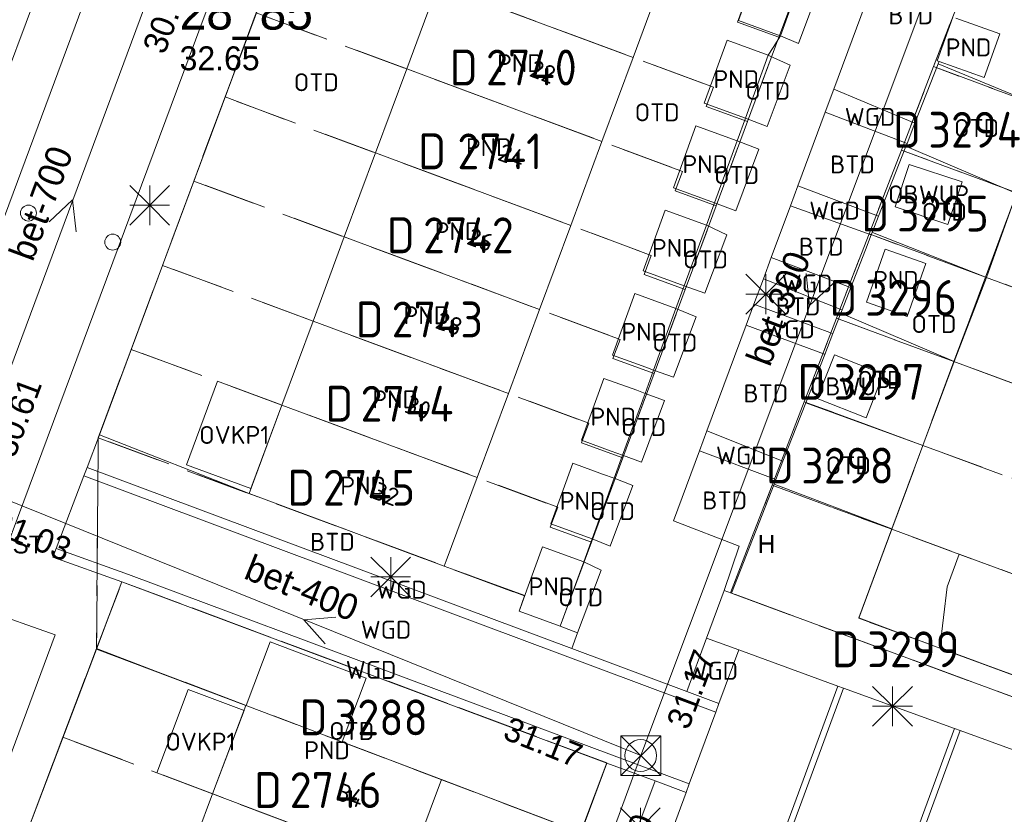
# Model space of a CAD drawing. Header units: metres. Extents: x 207644 to 210135, y 370459 to 373417.
# Tile 86 of 256: x 208183 to 208233, y 371742 to 371782. Entities that reach past the tile are written whole.
import ezdxf
from ezdxf.enums import TextEntityAlignment as Align

# ---------------------------------------------------------------- set-up
doc = ezdxf.new("R2010")
doc.units = ezdxf.units.M
doc.linetypes.add('HIDDEN2', pattern=[4.7625, 3.175, -1.5875])
for name, color, linetype in [('BTD', 7, 'Continuous'), ('combi_kolk', 7, 'Continuous'), ('CON_BxH300x300mm', 7, 'Continuous'), ('CON_BxH400x400mm', 7, 'Continuous'), ('CON_BxH700x700mm', 7, 'Continuous'), ('DMM_BxH300x300mm', 7, 'Continuous'), ('DMM_BxH400x400mm', 7, 'Continuous'), ('DMM_BxH700x700mm', 7, 'Continuous'), ('GB', 1, 'Continuous'), ('GB07', 1, 'Continuous'), ('GB11', 1, 'Continuous'), ('INV_BxH300x300mm', 7, 'Continuous'), ('INV_BxH400x400mm', 7, 'Continuous'), ('INV_BxH700x700mm', 7, 'Continuous'), ('KAD_perceelnummer', 212, 'Continuous'), ('KAD_sectie', 212, 'Continuous'), ('KAD_Vastgesteld_Perceel', 212, 'Continuous'), ('KO_INSPECTIE', 7, 'Continuous'), ('NAR', 7, 'Continuous'), ('NLV_inspectieput', 7, 'Continuous'), ('NNR_inspectieput', 7, 'Continuous'), ('NOD_inspectieput', 7, 'Continuous'), ('OBWUP', 7, 'Continuous'), ('OTD', 7, 'Continuous'), ('OVKP1', 7, 'Continuous'), ('PIJL', 7, 'Continuous'), ('PND', 7, 'Continuous'), ('WGD', 7, 'Continuous')]:
    doc.layers.add(name, color=color, linetype=linetype)
for name, color, linetype, lineweight in [('GIMGMV', 7, 'Continuous', 25), ('GMV', 7, 'Continuous', 25), ('GP1', 7, 'Continuous', 30), ('Q21_lantaarnpaal', 1, 'Continuous', 0), ('Q28_rioolput', 153, 'Continuous', 0)]:
    doc.layers.add(name, color=color, linetype=linetype, lineweight=lineweight)
doc.styles.add('ISO', font='isocpeur.ttf', dxfattribs={"height": 1})
doc.styles.add('ISOCP', font='ISOCP.shx', dxfattribs={"height": 1.8})

# ---------------------------------------------------------------- blocks, each defined once
blk = doc.blocks.new('ACMAP_ANN_TEMPLATE_Vastgesteld_Perceelnummer')
at = {"layer": 'KAD_perceelnummer', "style": 'ISOCP'}
blk.add_attdef('Perceelnummer', text='', height=1.8, dxfattribs=at).set_placement((0, 0), align=Align.MIDDLE)
at = {"layer": 'KAD_sectie', "style": 'ISOCP'}
blk.add_attdef('sectie', text='', height=1.8, dxfattribs=at).set_placement((-2.7, 0), align=Align.MIDDLE_RIGHT)
blk = doc.blocks.new('Q21')
for p, q in [((-1, 1), (0, 0)), ((0, 1), (0, 0)), ((0, 0), (1, 1)), ((-1, 0), (0, 0)), ((-1, -1), (0, 0)), ((0, 0), (1, 0)), ((0, 0), (0, -1)), ((0, 0), (1, -1))]:
    blk.add_line(p, q)
blk = doc.blocks.new('Q28')
at = {"linetype": 'Continuous'}
for p, q in [((-1, -1), (1, 1)), ((-1, 1), (1, -1))]:
    blk.add_line(p, q, dxfattribs=at)
blk.add_lwpolyline([(1, 1), (1, -1), (-1, -1), (-1, 1)], close=True)

msp = doc.modelspace()

# ---------------------------------------------------------------- linework, layer by layer
at = {"layer": 'combi_kolk', "color": 253, "lineweight": 13}
for centre in [(208183.57, 371772.11), (208187.8, 371770.65)]:
    msp.add_circle(centre, 0.4, dxfattribs=at)
at = {"layer": 'CON_BxH300x300mm', "color": 253, "linetype": 'Continuous', "lineweight": 13}
for points in [[(208231.27, 371790.07), (208214.31, 371744.87)], [(208214.31, 371744.87), (208206.23, 371722.86)]]:
    msp.add_lwpolyline(points, dxfattribs=at)
at = {"layer": 'CON_BxH400x400mm', "color": 253, "linetype": 'Continuous', "lineweight": 13}
msp.add_lwpolyline([(208214.31, 371744.87), (208180.49, 371758.51)], dxfattribs=at)
at = {"layer": 'CON_BxH700x700mm', "color": 253, "linetype": 'Continuous', "lineweight": 13}
msp.add_lwpolyline([(208180.49, 371758.51), (208191.08, 371787.02)], dxfattribs=at)
at = {"layer": 'GB', "color": 253, "linetype": 'Continuous', "lineweight": 13}
for points in [[(208213.927, 371779.923), (208215.492, 371784.141)], [(208202.561, 371779.348), (208204.126, 371783.568)], [(208230.133, 371781.89), (208232.336, 371781.101)], [(208217.496, 371777.626), (208218.649, 371780.792)], [(208219.563, 371776.873), (208220.716, 371780.039)], [(208212.362, 371775.705), (208213.927, 371779.923)], [(208229.201, 371779.752), (208229.287, 371779.721)], [(208231.552, 371778.91), (208229.287, 371779.721)], [(208200.995, 371775.13), (208202.561, 371779.348)], [(208217.084, 371776.497), (208215.948, 371773.378)], [(208210.797, 371771.488), (208212.362, 371775.705)], [(208219.151, 371775.744), (208218.015, 371772.625)], [(208199.429, 371770.911), (208200.995, 371775.13)], [(208215.54, 371772.259), (208214.429, 371769.209)], [(208209.231, 371767.269), (208210.797, 371771.488)], [(208217.608, 371771.506), (208216.496, 371768.456)], [(208197.86, 371766.683), (208199.429, 371770.911)], [(208212.887, 371764.977), (208214.014, 371768.069)], [(208207.666, 371763.052), (208209.231, 371767.269)], [(208214.955, 371764.224), (208216.081, 371767.316)], [(208196.295, 371762.465), (208197.86, 371766.683)], [(208211.332, 371760.708), (208212.462, 371763.811)], [(208206.101, 371758.835), (208207.666, 371763.052)], [(208213.399, 371759.955), (208214.53, 371763.058)], [(208196.295, 371762.465), (208194.646, 371758.021)], [(208210.909, 371759.548), (208209.804, 371756.513)], [(208206.101, 371758.835), (208204.549, 371754.653)], [(208212.976, 371758.795), (208211.871, 371755.76)], [(208194.646, 371758.021), (208204.449, 371754.383)], [(208209.382, 371755.357), (208208.595, 371753.196)], [(208204.549, 371754.653), (208204.449, 371754.383)], [(208211.449, 371754.604), (208210.272, 371751.372)], [(208208.489, 371752.904), (208208.205, 371752.126)], [(208208.595, 371753.196), (208208.489, 371752.904)], [(208208.205, 371752.126), (208210.272, 371751.372)], [(208229.324, 371750.271), (208243.104, 371745.198)], [(208192.817, 371742.947), (208194.488, 371747.377)], [(208194.493, 371747.391), (208194.488, 371747.377)], [(208204.301, 371743.667), (208199.315, 371745.56)], [(208202.649, 371739.228), (208204.301, 371743.667)], [(208191.229, 371738.739), (208192.817, 371742.947)]]:
    msp.add_lwpolyline(points, dxfattribs=at)
at = {"layer": 'GB07', "color": 253, "linetype": 'Continuous', "lineweight": 13}
for points in [[(208213.927, 371779.923), (208204.126, 371783.568)], [(208212.362, 371775.705), (208202.561, 371779.348)], [(208210.797, 371771.488), (208200.995, 371775.13)], [(208199.429, 371770.911), (208209.231, 371767.269)], [(208207.666, 371763.052), (208197.86, 371766.683)], [(208206.101, 371758.835), (208196.295, 371762.465)], [(208202.649, 371739.228), (208192.817, 371742.947)]]:
    msp.add_lwpolyline(points, dxfattribs=at)
at = {"layer": 'GB11', "color": 253, "linetype": 'Continuous', "lineweight": 13}
for points in [[(208220.329, 371784.828), (208219.219, 371781.77)], [(208222.436, 371784.063), (208221.326, 371781.005)], [(208229.984, 371781.943), (208229.201, 371779.752)], [(208219.219, 371781.77), (208221.178, 371781.059)], [(208221.178, 371781.059), (208221.326, 371781.005)], [(208232.336, 371781.101), (208231.552, 371778.91)], [(208218.649, 371780.792), (208220.716, 371780.039)], [(208219.563, 371776.873), (208217.496, 371777.626)], [(208219.151, 371775.744), (208217.084, 371776.497)], [(208215.948, 371773.378), (208218.015, 371772.625)], [(208217.608, 371771.506), (208215.54, 371772.259)], [(208227.693, 371766.918), (208225.649, 371767.639), (208226.585, 371770.291), (208228.629, 371769.57), (208227.693, 371766.918)], [(208214.429, 371769.209), (208216.496, 371768.456)], [(208214.014, 371768.069), (208216.081, 371767.316)], [(208214.562, 371764.367), (208212.887, 371764.977)], [(208214.955, 371764.224), (208214.562, 371764.367)], [(208212.462, 371763.811), (208214.109, 371763.211)], [(208214.109, 371763.211), (208214.53, 371763.058)], [(208212.834, 371760.161), (208211.332, 371760.708)], [(208213.399, 371759.955), (208212.834, 371760.161)], [(208212.395, 371759.006), (208210.909, 371759.548)], [(208212.976, 371758.795), (208212.395, 371759.006)], [(208209.804, 371756.513), (208211.871, 371755.76)], [(208211.449, 371754.604), (208209.382, 371755.357)], [(208229.695, 371753.34), (208230.3, 371754.981)], [(208230.3, 371754.981), (208234.886, 371753.29)], [(208229.324, 371750.271), (208229.695, 371753.34)], [(208195.706, 371750.585), (208194.493, 371747.391)], [(208200.527, 371748.754), (208195.706, 371750.585)], [(208199.315, 371745.56), (208200.527, 371748.754)]]:
    msp.add_lwpolyline(points, dxfattribs=at)
at = {"layer": 'GIMGMV', "color": 253, "linetype": 'Continuous', "lineweight": 13}
for points in [[(208227.787, 371774.555), (208227.081, 371772.421)], [(208230.442, 371773.677), (208227.787, 371774.555)], [(208229.735, 371771.543), (208230.442, 371773.677)], [(208227.081, 371772.421), (208229.735, 371771.543)], [(208224.043, 371764.986), (208223.175, 371762.8)], [(208226.49, 371764.015), (208224.043, 371764.986)], [(208225.622, 371761.829), (208226.49, 371764.015)], [(208223.175, 371762.8), (208225.622, 371761.829)]]:
    msp.add_lwpolyline(points, dxfattribs=at)
at = {"layer": 'GMV', "color": 253, "linetype": 'Continuous', "lineweight": 13}
for points in [[(208202.329, 371808.681), (208181.829, 371753.652)], [(208201.379, 371799.266), (208187.129, 371760.978)], [(208185.998, 371788.498), (208175.86, 371761.383)], [(208227.418, 371787.53), (208224.003, 371778.331)], [(208223.376, 371783.691), (208222.229, 371780.631)], [(208186.52, 371783.139), (208179.667, 371764.724)], [(208221.326, 371781.005), (208220.963, 371780.43)], [(208222.229, 371780.631), (208221.326, 371781.005)], [(208220.963, 371780.43), (208220.716, 371780.039)], [(208220.814, 371779.994), (208220.716, 371780.039)], [(208221.816, 371779.529), (208220.814, 371779.994)], [(208220.666, 371776.457), (208221.816, 371779.529)], [(208229.243, 371779.609), (208228.076, 371776.619)], [(208229.287, 371779.721), (208229.243, 371779.609)], [(208234.719, 371777.344), (208229.243, 371779.609)], [(208224.003, 371778.331), (208223.573, 371777.173)], [(208228.076, 371776.619), (208224.003, 371778.331)], [(208222.202, 371773.479), (208223.573, 371777.173)], [(208227.681, 371775.607), (208223.573, 371777.173)], [(208219.151, 371775.744), (208219.563, 371776.873)], [(208219.563, 371776.873), (208220.666, 371776.457)], [(208228.076, 371776.619), (208227.681, 371775.607)], [(208219.151, 371775.744), (208220.239, 371775.319)], [(208227.624, 371775.46), (208227.681, 371775.607)], [(208220.239, 371775.319), (208219.079, 371772.221)], [(208227.624, 371775.46), (208226.255, 371771.955)], [(208227.655, 371775.446), (208227.624, 371775.46)], [(208233.172, 371773.094), (208227.655, 371775.446)], [(208222.202, 371773.479), (208221.83, 371772.477)], [(208226.255, 371771.955), (208222.202, 371773.479)], [(208231.672, 371768.875), (208233.172, 371773.094)], [(208217.608, 371771.506), (208218.015, 371772.625)], [(208219.079, 371772.221), (208218.015, 371772.625)], [(208220.867, 371769.881), (208221.83, 371772.477)], [(208225.888, 371771.013), (208221.83, 371772.477)], [(208226.255, 371771.955), (208225.935, 371771.134)], [(208217.608, 371771.506), (208218.63, 371771.024)], [(208225.935, 371771.134), (208225.888, 371771.013)], [(208225.948, 371771.129), (208225.935, 371771.134)], [(208231.672, 371768.875), (208225.948, 371771.129)], [(208218.63, 371771.024), (208217.531, 371768.089)], [(208225.888, 371771.013), (208225.592, 371770.257)], [(208225.592, 371770.257), (208224.855, 371768.369)], [(208220.867, 371769.881), (208220.471, 371768.814)], [(208224.839, 371768.375), (208220.867, 371769.881)], [(208219.996, 371767.537), (208220.471, 371768.814)], [(208224.406, 371767.259), (208220.471, 371768.814)], [(208231.672, 371768.875), (208230.047, 371764.656)], [(208216.081, 371767.316), (208216.496, 371768.456)], [(208217.531, 371768.089), (208216.496, 371768.456)], [(208224.855, 371768.369), (208224.42, 371767.253)], [(208224.855, 371768.369), (208224.839, 371768.375)], [(208217.086, 371766.903), (208216.081, 371767.316)], [(208219.996, 371767.537), (208219.606, 371766.484)], [(208223.943, 371766.069), (208219.996, 371767.537)], [(208224.356, 371767.09), (208223.955, 371766.064)], [(208224.356, 371767.09), (208224.42, 371767.253)], [(208230.047, 371764.656), (208224.356, 371767.09)], [(208224.42, 371767.253), (208224.406, 371767.259)], [(208215.951, 371763.873), (208217.086, 371766.903)], [(208217.635, 371761.174), (208219.606, 371766.484)], [(208223.536, 371765.02), (208219.606, 371766.484)], [(208223.955, 371766.064), (208223.546, 371765.016)], [(208223.955, 371766.064), (208223.943, 371766.069)], [(208223.546, 371765.016), (208222.596, 371762.582)], [(208223.546, 371765.016), (208223.536, 371765.02)], [(208230.047, 371764.656), (208228.469, 371760.438)], [(208214.53, 371763.058), (208214.955, 371764.224)], [(208214.955, 371764.224), (208215.951, 371763.873)], [(208214.353, 371759.606), (208215.512, 371762.699)], [(208215.512, 371762.699), (208214.53, 371763.058)], [(208222.596, 371762.582), (208221.452, 371759.653)], [(208228.469, 371760.438), (208222.596, 371762.582)], [(208217.635, 371761.174), (208217.265, 371760.178)], [(208221.452, 371759.653), (208217.635, 371761.174)], [(208187.129, 371760.978), (208186.519, 371759.339)], [(208194.646, 371758.021), (208187.129, 371760.978)], [(208215.956, 371756.652), (208217.265, 371760.178)], [(208221.094, 371758.732), (208217.265, 371760.178)], [(208228.469, 371760.438), (208226.922, 371756.25)], [(208212.976, 371758.795), (208213.399, 371759.955)], [(208213.399, 371759.955), (208214.353, 371759.606)], [(208186.354, 371758.908), (208186.519, 371759.339)], [(208210.847, 371750.248), (208186.519, 371759.339)], [(208221.094, 371758.732), (208221.452, 371759.653)], [(208184.962, 371755.266), (208186.354, 371758.908)], [(208216.287, 371747.723), (208186.354, 371758.908)], [(208212.976, 371758.795), (208213.916, 371758.439)], [(208221.003, 371758.499), (208221.094, 371758.732)], [(208213.916, 371758.439), (208212.77, 371755.38)], [(208221.003, 371758.499), (208218.865, 371753.023)], [(208226.922, 371756.25), (208221.003, 371758.499)], [(208219.245, 371755.38), (208215.956, 371756.652)], [(208225.266, 371751.781), (208226.922, 371756.25)], [(208211.449, 371754.604), (208211.871, 371755.76)], [(208212.77, 371755.38), (208211.871, 371755.76)], [(208184.798, 371754.836), (208184.962, 371755.266)], [(208188.599, 371753.969), (208184.962, 371755.266)], [(208218.504, 371753.156), (208219.245, 371755.38)], [(208188.264, 371753.598), (208184.798, 371754.836)], [(208208.489, 371752.904), (208204.449, 371754.383)], [(208211.449, 371754.604), (208212.322, 371754.186)], [(208216.747, 371743.45), (208188.599, 371753.969)], [(208212.322, 371754.186), (208211.14, 371751.031)], [(208186.98, 371750.22), (208188.264, 371753.598)], [(208212.614, 371744.498), (208188.264, 371753.598)], [(208217.611, 371750.766), (208218.504, 371753.156)], [(208218.865, 371753.023), (208218.504, 371753.156)], [(208218.875, 371753.019), (208218.865, 371753.023)], [(208248.852, 371741.969), (208218.875, 371753.019)], [(208184.912, 371750.935), (208181.289, 371752.203)], [(208229.324, 371750.271), (208225.266, 371751.781)], [(208210.272, 371751.372), (208211.14, 371751.031)], [(208174.545, 371723.03), (208184.912, 371750.935)], [(208211.14, 371751.031), (208210.847, 371750.248)], [(208217.611, 371750.766), (208216.628, 371748.088)], [(208217.611, 371750.766), (208219.228, 371750.177)], [(208186.98, 371750.22), (208175.665, 371720.447)], [(208194.488, 371747.377), (208186.98, 371750.22)], [(208210.847, 371750.248), (208216.628, 371748.088)], [(208219.228, 371750.177), (208218.236, 371747.487)], [(208219.228, 371750.177), (208224.208, 371748.363)], [(208214.046, 371720.813), (208224.208, 371748.363)], [(208224.208, 371748.363), (208224.49, 371748.26)], [(208214.327, 371720.709), (208224.49, 371748.26)], [(208218.236, 371747.487), (208216.628, 371748.088)], [(208224.49, 371748.26), (208230.057, 371746.231)], [(208218.076, 371747.053), (208216.287, 371747.723)], [(208218.236, 371747.487), (208218.076, 371747.053)], [(208218.076, 371747.053), (208216.747, 371743.45)], [(208219.92, 371718.644), (208230.057, 371746.231)], [(208220.202, 371718.54), (208230.341, 371746.128)], [(208230.057, 371746.231), (208230.341, 371746.128)], [(208230.341, 371746.128), (208235.352, 371744.302)], [(208211.299, 371740.97), (208212.614, 371744.498)], [(208212.614, 371744.498), (208215.032, 371743.595)], [(208204.301, 371743.667), (208210.25, 371741.406)], [(208208.299, 371725.596), (208215.032, 371743.595)], [(208216.586, 371743.014), (208215.032, 371743.595)], [(208216.747, 371743.45), (208216.586, 371743.014)], [(208209.131, 371722.798), (208216.586, 371743.014)]]:
    msp.add_lwpolyline(points, dxfattribs=at)
at = {"layer": 'GP1', "color": 253, "linetype": 'Continuous', "lineweight": 13}
for points in [[(208191.508, 371759.472), (208193.059, 371763.663)], [(208193.059, 371763.663), (208196.295, 371762.465)], [(208196.295, 371762.465), (208194.739, 371758.273)], [(208194.739, 371758.273), (208191.508, 371759.472)], [(208190.012, 371744.008), (208191.587, 371748.191)], [(208191.587, 371748.191), (208194.394, 371747.129)], [(208194.394, 371747.129), (208192.817, 371742.947)], [(208192.817, 371742.947), (208190.012, 371744.008)]]:
    msp.add_lwpolyline(points, dxfattribs=at)
at = {"layer": 'KAD_Vastgesteld_Perceel', "color": 253, "linetype": 'HIDDEN2', "lineweight": 13}
for points in [[(208199.72, 371794.808), (208221.093, 371786.857), (208220.729, 371785.873), (208222.793, 371785.119), (208221.241, 371780.936), (208219.176, 371781.689), (208219.527, 371782.64), (208198.15, 371790.591), (208199.72, 371794.808)], [(208198.15, 371790.591), (208219.527, 371782.64), (208219.176, 371781.689), (208221.241, 371780.936), (208219.672, 371776.706), (208217.603, 371777.461), (208217.96, 371778.423), (208196.58, 371786.374), (208198.15, 371790.591)], [(208218.82, 371753.039), (208248.852, 371741.969), (208248.943, 371742.218), (208250.49, 371746.444), (208252.043, 371750.686), (208253.59, 371754.91), (208255.144, 371759.153), (208256.694, 371763.385), (208258.243, 371767.616), (208260.204, 371772.972), (208259.996, 371773.049), (208260.724, 371775.068), (208259.588, 371775.519), (208260.414, 371777.741), (208233.897, 371787.616), (208233.143, 371785.455), (208231.55, 371786.032), (208229.015, 371779.462), (208227.398, 371775.271), (208225.773, 371771.06), (208224.14, 371766.827), (208222.522, 371762.634), (208220.906, 371758.446), (208218.82, 371753.039)], [(208259.996, 371773.049), (208244.383, 371778.855), (208236.416, 371781.817), (208234.75, 371777.334), (208229.015, 371779.462), (208231.55, 371786.032), (208233.143, 371785.455), (208233.897, 371787.616), (208260.414, 371777.741), (208259.588, 371775.519), (208260.724, 371775.068), (208259.996, 371773.049)], [(208196.58, 371786.374), (208217.96, 371778.423), (208217.603, 371777.461), (208219.672, 371776.706), (208218.099, 371772.467), (208216.039, 371773.218), (208216.404, 371774.203), (208195.01, 371782.155), (208196.58, 371786.374)], [(208195.01, 371782.155), (208216.404, 371774.203), (208216.039, 371773.218), (208218.099, 371772.467), (208216.54, 371768.265), (208214.477, 371769.018), (208214.835, 371769.987), (208193.44, 371777.937), (208195.01, 371782.155)], [(208229.015, 371779.462), (208234.75, 371777.334), (208233.187, 371773.126), (208227.398, 371775.271), (208229.015, 371779.462)], [(208193.44, 371777.937), (208214.835, 371769.987), (208214.477, 371769.018), (208216.54, 371768.265), (208214.978, 371764.055), (208212.914, 371764.808), (208213.273, 371765.768), (208191.87, 371773.719), (208193.44, 371777.937)], [(208227.398, 371775.271), (208233.187, 371773.126), (208231.617, 371768.899), (208225.773, 371771.06), (208227.398, 371775.271)], [(208191.87, 371773.719), (208213.273, 371765.768), (208212.914, 371764.808), (208214.978, 371764.055), (208213.407, 371759.822), (208211.343, 371760.575), (208211.707, 371761.556), (208190.294, 371769.484), (208191.87, 371773.719)], [(208256.694, 371763.385), (208255.144, 371759.153), (208253.105, 371759.899), (208253.446, 371760.826), (208231.617, 371768.899), (208233.187, 371773.126), (208254.998, 371765.046), (208254.659, 371764.13), (208256.694, 371763.385)], [(208225.773, 371771.06), (208231.617, 371768.899), (208230.039, 371764.651), (208224.14, 371766.827), (208225.773, 371771.06)], [(208190.294, 371769.484), (208211.707, 371761.556), (208211.343, 371760.575), (208213.407, 371759.822), (208211.838, 371755.592), (208209.771, 371756.346), (208210.141, 371757.339), (208188.725, 371765.267), (208190.294, 371769.484)], [(208255.144, 371759.153), (208253.59, 371754.91), (208251.549, 371755.657), (208251.891, 371756.587), (208230.039, 371764.651), (208231.617, 371768.899), (208253.446, 371760.826), (208253.105, 371759.899), (208255.144, 371759.153)], [(208224.14, 371766.827), (208230.039, 371764.651), (208228.475, 371760.443), (208222.522, 371762.634), (208224.14, 371766.827)], [(208188.725, 371765.267), (208210.141, 371757.339), (208209.771, 371756.346), (208211.838, 371755.592), (208210.272, 371751.372), (208208.205, 371752.126), (208208.482, 371752.886), (208187.074, 371760.831), (208188.725, 371765.267)], [(208253.59, 371754.91), (208252.043, 371750.686), (208249.99, 371751.437), (208250.34, 371752.388), (208228.475, 371760.443), (208230.039, 371764.651), (208251.891, 371756.587), (208251.549, 371755.657), (208253.59, 371754.91)], [(208222.522, 371762.634), (208228.475, 371760.443), (208226.911, 371756.232), (208220.906, 371758.446), (208222.522, 371762.634)], [(208228.475, 371760.443), (208250.34, 371752.388), (208249.99, 371751.437), (208252.043, 371750.686), (208250.49, 371746.444), (208248.431, 371747.197), (208248.788, 371748.163), (208226.911, 371756.232), (208228.475, 371760.443)], [(208226.911, 371756.232), (208225.253, 371751.77), (208233.23, 371748.833), (208247.179, 371743.697), (208246.91, 371742.962), (208248.943, 371742.218), (208248.852, 371741.969), (208218.82, 371753.039), (208220.906, 371758.446), (208226.911, 371756.232)], [(208250.49, 371746.444), (208248.943, 371742.218), (208246.91, 371742.962), (208247.179, 371743.697), (208233.23, 371748.833), (208225.253, 371751.77), (208226.911, 371756.232), (208248.788, 371748.163), (208248.431, 371747.197), (208250.49, 371746.444)], [(208188.264, 371753.598), (208212.609, 371744.505), (208210.91, 371739.984), (208209.975, 371740.337), (208210.374, 371741.36), (208186.988, 371750.241), (208188.264, 371753.598)], [(208210.374, 371741.36), (208209.975, 371740.337), (208208.4, 371736.041), (208206.346, 371736.798), (208206.681, 371737.703), (208185.297, 371745.792), (208186.988, 371750.241), (208210.374, 371741.36)], [(208185.297, 371745.792), (208206.681, 371737.703), (208206.346, 371736.798), (208208.4, 371736.041), (208206.841, 371731.839), (208204.791, 371732.595), (208205.117, 371733.49), (208183.698, 371741.586), (208185.297, 371745.792)]]:
    msp.add_lwpolyline(points, close=True, dxfattribs=at)
for points in [[(208210.91, 371739.984), (208212.609, 371744.505), (208188.264, 371753.598), (208186.988, 371750.241), (208187.074, 371760.831), (208208.482, 371752.886), (208208.205, 371752.126), (208210.272, 371751.372), (208211.838, 371755.592), (208213.407, 371759.822), (208214.978, 371764.055), (208216.54, 371768.265), (208218.099, 371772.467), (208219.672, 371776.706), (208221.241, 371780.936), (208222.793, 371785.119)], [(208195.01, 371782.155), (208193.44, 371777.937), (208191.87, 371773.719), (208190.294, 371769.484), (208188.725, 371765.267), (208187.074, 371760.831), (208186.988, 371750.241), (208185.297, 371745.792), (208183.698, 371741.586), (208182.099, 371737.379)]]:
    msp.add_lwpolyline(points, dxfattribs=at)
at = {"layer": 'NOD_inspectieput', "color": 253, "lineweight": 13}
msp.add_circle((208214.31, 371744.87), 0.8, dxfattribs=at)
at = {"layer": 'PIJL', "color": 253, "lineweight": 13}
for points in [[(208184.61, 371771.67), (208185.78, 371772.77), (208185.96, 371771.16)], [(208222.62, 371769.07), (208222.79, 371767.47), (208223.97, 371768.57)], [(208199, 371751.82), (208197.4, 371751.69), (208198.47, 371750.48)]]:
    msp.add_lwpolyline(points, dxfattribs=at)

# ---------------------------------------------------------------- block references
at = {"layer": 'KAD_Vastgesteld_Perceel', "color": 253, "linetype": 'HIDDEN2', "lineweight": 13}
ref = msp.add_blockref('ACMAP_ANN_TEMPLATE_Vastgesteld_Perceelnummer', (208208.822, 371779.421), dxfattribs=at)
ref.add_attrib('Perceelnummer', '2740', dxfattribs={"layer": 'KAD_perceelnummer', "lineweight": 13, "height": 1.8, "style": 'ISOCP'}).set_placement((208208.822, 371779.421), align=Align.MIDDLE)
ref.add_attrib('sectie', 'D', dxfattribs={"layer": 'KAD_sectie', "lineweight": 13, "height": 1.8, "style": 'ISOCP'}).set_placement((208206.122, 371779.421), align=Align.MIDDLE_RIGHT)
ref = msp.add_blockref('ACMAP_ANN_TEMPLATE_Vastgesteld_Perceelnummer', (208231.078, 371776.294), dxfattribs=at)
ref.add_attrib('Perceelnummer', '3294', dxfattribs={"layer": 'KAD_perceelnummer', "lineweight": 13, "height": 1.8, "style": 'ISOCP'}).set_placement((208231.078, 371776.294), align=Align.MIDDLE)
ref.add_attrib('sectie', 'D', dxfattribs={"layer": 'KAD_sectie', "lineweight": 13, "height": 1.8, "style": 'ISOCP'}).set_placement((208228.378, 371776.294), align=Align.MIDDLE_RIGHT)
ref = msp.add_blockref('ACMAP_ANN_TEMPLATE_Vastgesteld_Perceelnummer', (208207.237, 371775.21), dxfattribs=at)
ref.add_attrib('Perceelnummer', '2741', dxfattribs={"layer": 'KAD_perceelnummer', "lineweight": 13, "height": 1.8, "style": 'ISOCP'}).set_placement((208207.237, 371775.21), align=Align.MIDDLE)
ref.add_attrib('sectie', 'D', dxfattribs={"layer": 'KAD_sectie', "lineweight": 13, "height": 1.8, "style": 'ISOCP'}).set_placement((208204.537, 371775.21), align=Align.MIDDLE_RIGHT)
ref = msp.add_blockref('ACMAP_ANN_TEMPLATE_Vastgesteld_Perceelnummer', (208229.484, 371772.085), dxfattribs=at)
ref.add_attrib('Perceelnummer', '3295', dxfattribs={"layer": 'KAD_perceelnummer', "lineweight": 13, "height": 1.8, "style": 'ISOCP'}).set_placement((208229.484, 371772.085), align=Align.MIDDLE)
ref.add_attrib('sectie', 'D', dxfattribs={"layer": 'KAD_sectie', "lineweight": 13, "height": 1.8, "style": 'ISOCP'}).set_placement((208226.784, 371772.085), align=Align.MIDDLE_RIGHT)
ref = msp.add_blockref('ACMAP_ANN_TEMPLATE_Vastgesteld_Perceelnummer', (208205.66, 371770.996), dxfattribs=at)
ref.add_attrib('Perceelnummer', '2742', dxfattribs={"layer": 'KAD_perceelnummer', "lineweight": 13, "height": 1.8, "style": 'ISOCP'}).set_placement((208205.66, 371770.996), align=Align.MIDDLE)
ref.add_attrib('sectie', 'D', dxfattribs={"layer": 'KAD_sectie', "lineweight": 13, "height": 1.8, "style": 'ISOCP'}).set_placement((208202.96, 371770.996), align=Align.MIDDLE_RIGHT)
ref = msp.add_blockref('ACMAP_ANN_TEMPLATE_Vastgesteld_Perceelnummer', (208227.883, 371767.856), dxfattribs=at)
ref.add_attrib('Perceelnummer', '3296', dxfattribs={"layer": 'KAD_perceelnummer', "lineweight": 13, "height": 1.8, "style": 'ISOCP'}).set_placement((208227.883, 371767.856), align=Align.MIDDLE)
ref.add_attrib('sectie', 'D', dxfattribs={"layer": 'KAD_sectie', "lineweight": 13, "height": 1.8, "style": 'ISOCP'}).set_placement((208225.183, 371767.856), align=Align.MIDDLE_RIGHT)
ref = msp.add_blockref('ACMAP_ANN_TEMPLATE_Vastgesteld_Perceelnummer', (208204.099, 371766.77), dxfattribs=at)
ref.add_attrib('Perceelnummer', '2743', dxfattribs={"layer": 'KAD_perceelnummer', "lineweight": 13, "height": 1.8, "style": 'ISOCP'}).set_placement((208204.099, 371766.77), align=Align.MIDDLE)
ref.add_attrib('sectie', 'D', dxfattribs={"layer": 'KAD_sectie', "lineweight": 13, "height": 1.8, "style": 'ISOCP'}).set_placement((208201.399, 371766.77), align=Align.MIDDLE_RIGHT)
ref = msp.add_blockref('ACMAP_ANN_TEMPLATE_Vastgesteld_Perceelnummer', (208226.285, 371763.635), dxfattribs=at)
ref.add_attrib('Perceelnummer', '3297', dxfattribs={"layer": 'KAD_perceelnummer', "lineweight": 13, "height": 1.8, "style": 'ISOCP'}).set_placement((208226.285, 371763.635), align=Align.MIDDLE)
ref.add_attrib('sectie', 'D', dxfattribs={"layer": 'KAD_sectie', "lineweight": 13, "height": 1.8, "style": 'ISOCP'}).set_placement((208223.585, 371763.635), align=Align.MIDDLE_RIGHT)
ref = msp.add_blockref('ACMAP_ANN_TEMPLATE_Vastgesteld_Perceelnummer', (208202.576, 371762.538), dxfattribs=at)
ref.add_attrib('Perceelnummer', '2744', dxfattribs={"layer": 'KAD_perceelnummer', "lineweight": 13, "height": 1.8, "style": 'ISOCP'}).set_placement((208202.576, 371762.538), align=Align.MIDDLE)
ref.add_attrib('sectie', 'D', dxfattribs={"layer": 'KAD_sectie', "lineweight": 13, "height": 1.8, "style": 'ISOCP'}).set_placement((208199.876, 371762.538), align=Align.MIDDLE_RIGHT)
ref = msp.add_blockref('ACMAP_ANN_TEMPLATE_Vastgesteld_Perceelnummer', (208224.693, 371759.433), dxfattribs=at)
ref.add_attrib('Perceelnummer', '3298', dxfattribs={"layer": 'KAD_perceelnummer', "lineweight": 13, "height": 1.8, "style": 'ISOCP'}).set_placement((208224.693, 371759.433), align=Align.MIDDLE)
ref.add_attrib('sectie', 'D', dxfattribs={"layer": 'KAD_sectie', "lineweight": 13, "height": 1.8, "style": 'ISOCP'}).set_placement((208221.993, 371759.433), align=Align.MIDDLE_RIGHT)
ref = msp.add_blockref('ACMAP_ANN_TEMPLATE_Vastgesteld_Perceelnummer', (208200.667, 371758.32), dxfattribs=at)
ref.add_attrib('Perceelnummer', '2745', dxfattribs={"layer": 'KAD_perceelnummer', "lineweight": 13, "height": 1.8, "style": 'ISOCP'}).set_placement((208200.667, 371758.32), align=Align.MIDDLE)
ref.add_attrib('sectie', 'D', dxfattribs={"layer": 'KAD_sectie', "lineweight": 13, "height": 1.8, "style": 'ISOCP'}).set_placement((208197.967, 371758.32), align=Align.MIDDLE_RIGHT)
ref = msp.add_blockref('ACMAP_ANN_TEMPLATE_Vastgesteld_Perceelnummer', (208227.999, 371750.208), dxfattribs=at)
ref.add_attrib('Perceelnummer', '3299', dxfattribs={"layer": 'KAD_perceelnummer', "lineweight": 13, "height": 1.8, "style": 'ISOCP'}).set_placement((208227.999, 371750.208), align=Align.MIDDLE)
ref.add_attrib('sectie', 'D', dxfattribs={"layer": 'KAD_sectie', "lineweight": 13, "height": 1.8, "style": 'ISOCP'}).set_placement((208225.299, 371750.208), align=Align.MIDDLE_RIGHT)
ref = msp.add_blockref('ACMAP_ANN_TEMPLATE_Vastgesteld_Perceelnummer', (208201.281, 371746.791), dxfattribs=at)
ref.add_attrib('Perceelnummer', '3288', dxfattribs={"layer": 'KAD_perceelnummer', "lineweight": 13, "height": 1.8, "style": 'ISOCP'}).set_placement((208201.281, 371746.791), align=Align.MIDDLE)
ref.add_attrib('sectie', 'D', dxfattribs={"layer": 'KAD_sectie', "lineweight": 13, "height": 1.8, "style": 'ISOCP'}).set_placement((208198.581, 371746.791), align=Align.MIDDLE_RIGHT)
ref = msp.add_blockref('ACMAP_ANN_TEMPLATE_Vastgesteld_Perceelnummer', (208198.995, 371743.141), dxfattribs=at)
ref.add_attrib('Perceelnummer', '2746', dxfattribs={"layer": 'KAD_perceelnummer', "lineweight": 13, "height": 1.8, "style": 'ISOCP'}).set_placement((208198.995, 371743.141), align=Align.MIDDLE)
ref.add_attrib('sectie', 'D', dxfattribs={"layer": 'KAD_sectie', "lineweight": 13, "height": 1.8, "style": 'ISOCP'}).set_placement((208196.295, 371743.141), align=Align.MIDDLE_RIGHT)
at = {"layer": 'Q21_lantaarnpaal', "color": 253}
for p in [(208189.657, 371772.501), (208220.593, 371768.04), (208201.759, 371753.837), (208226.95, 371747.346), (208214.293, 371741.248)]:
    msp.add_blockref('Q21', p, dxfattribs=at)
at = {"layer": 'Q28_rioolput', "color": 253}
msp.add_blockref('Q28', (208214.314, 371744.869), dxfattribs=at)

# ---------------------------------------------------------------- texts
at = {"layer": 'BTD', "color": 253, "linetype": 'Continuous', "lineweight": 13, "style": 'ISO'}
for p in [(208227.865, 371782.038), (208224.942, 371774.55), (208223.378, 371770.424), (208222.208, 371767.421), (208220.591, 371763.057), (208218.525, 371757.68), (208198.83, 371755.604)]:
    msp.add_text('BTD', height=0.9, dxfattribs=at).set_placement(p, align=Align.MIDDLE_CENTER)
at = {"layer": 'DMM_BxH300x300mm', "color": 253, "lineweight": 13}
msp.add_text('bet-300', height=1.3, rotation=69.43, dxfattribs=at).set_placement((208220.79, 371764.34))
at = {"layer": 'DMM_BxH400x400mm', "color": 253, "lineweight": 13}
msp.add_text('bet-400', height=1.3, rotation=338.04, dxfattribs=at).set_placement((208194.32, 371753.79))
at = {"layer": 'DMM_BxH700x700mm', "color": 253, "lineweight": 13}
msp.add_text('bet-700', height=1.3, rotation=69.62, dxfattribs=at).set_placement((208183.78, 371769.62))
at = {"layer": 'INV_BxH300x300mm', "color": 253, "lineweight": 13}
for s, rotation, p in [('31.17', 69.43, (208216.7, 371746.11)), ('31.20', 69.84, (208213.66, 371737.87))]:
    msp.add_text(s, height=1.2, rotation=rotation, dxfattribs=at).set_placement(p)
at = {"layer": 'INV_BxH400x400mm', "color": 253, "lineweight": 13}
for s, p in [('31.03', (208181.67, 371756.09)), ('31.17', (208207.33, 371745.74))]:
    msp.add_text(s, height=1.2, rotation=338.04, dxfattribs=at).set_placement(p)
at = {"layer": 'INV_BxH700x700mm', "color": 253, "lineweight": 13}
for s, p in [('30.56', (208190.4, 371780.02)), ('30.61', (208182.87, 371759.76))]:
    msp.add_text(s, height=1.2, rotation=69.62, dxfattribs=at).set_placement(p)
at = {"layer": 'KO_INSPECTIE', "color": 253, "lineweight": 13}
for s, p in [('ST', (208182.78, 371755.02)), ('H', (208220.19, 371755.05))]:
    msp.add_text(s, height=0.9, dxfattribs=at).set_placement(p)
at = {"layer": 'NAR', "color": 253, "linetype": 'Continuous', "lineweight": 13, "style": 'ISO'}
for s, rotation, p in [('22', 339.6, (208209.396, 371779.209)), ('24', 339.6, (208207.831, 371774.991)), ('26', 339.6, (208206.265, 371770.773)), ('28', 339.6, (208204.698, 371766.552)), ('30', 339.7, (208203.133, 371762.333)), ('32', 339.6, (208201.525, 371758.001)), ('34', 339.3, (208199.747, 371742.861))]:
    msp.add_text(s, height=0.9, rotation=rotation, dxfattribs=at).set_placement(p, align=Align.MIDDLE_CENTER)
at = {"layer": 'NLV_inspectieput', "color": 253, "lineweight": 13}
msp.add_text('32.65', height=1.2, dxfattribs=at).set_placement((208191.16, 371779.28))
at = {"layer": 'NNR_inspectieput', "color": 253, "lineweight": 13}
msp.add_text('28_85', height=1.8, dxfattribs=at).set_placement((208191.16, 371781.32))
at = {"layer": 'OBWUP', "color": 253, "linetype": 'Continuous', "lineweight": 13, "style": 'ISO'}
for p in [(208228.762, 371773.049), (208224.833, 371763.408)]:
    msp.add_text('OBWUP', height=0.9, dxfattribs=at).set_placement(p, align=Align.MIDDLE_CENTER)
at = {"layer": 'OTD', "color": 253, "linetype": 'Continuous', "lineweight": 13, "style": 'ISO'}
for p in [(208198.02, 371778.678), (208220.69, 371778.245), (208215.136, 371777.166), (208231.172, 371776.379), (208219.127, 371774.014), (208229.554, 371772.173), (208217.563, 371769.779), (208229.033, 371766.539), (208216.021, 371765.606), (208226.322, 371763.736), (208214.456, 371761.368), (208224.736, 371759.441), (208212.894, 371757.141), (208211.297, 371752.819), (208199.797, 371746.104)]:
    msp.add_text('OTD', height=0.9, dxfattribs=at).set_placement(p, align=Align.MIDDLE_CENTER)
at = {"layer": 'OVKP1', "color": 253, "linetype": 'Continuous', "lineweight": 13, "style": 'ISO'}
for p in [(208193.902, 371760.968), (208192.203, 371745.569)]:
    msp.add_text('OVKP1', height=0.9, dxfattribs=at).set_placement(p, align=Align.MIDDLE_CENTER)
at = {"layer": 'PND', "color": 253, "linetype": 'Continuous', "lineweight": 13, "style": 'ISO'}
for p in [(208230.769, 371780.426), (208208.244, 371779.637), (208219.106, 371778.833), (208206.679, 371775.418), (208217.55, 371774.561), (208205.113, 371771.2), (208216.019, 371770.358), (208227.123, 371768.75), (208203.546, 371766.98), (208214.484, 371766.147), (208201.981, 371762.759), (208212.931, 371761.883), (208200.374, 371758.425), (208211.39, 371757.654), (208209.827, 371753.365), (208198.559, 371745.138)]:
    msp.add_text('PND', height=0.9, dxfattribs=at).set_placement(p, align=Align.MIDDLE_CENTER)
at = {"layer": 'WGD', "color": 253, "linetype": 'Continuous', "lineweight": 13, "style": 'ISO'}
for p in [(208225.825, 371776.94), (208224.043, 371772.233), (208222.663, 371768.574), (208221.781, 371766.274), (208219.359, 371759.937), (208202.295, 371753.198), (208201.519, 371751.191), (208200.773, 371749.172), (208217.928, 371749.127)]:
    msp.add_text('WGD', height=0.9, dxfattribs=at).set_placement(p, align=Align.MIDDLE_CENTER)

doc.saveas('drawing.dxf')
